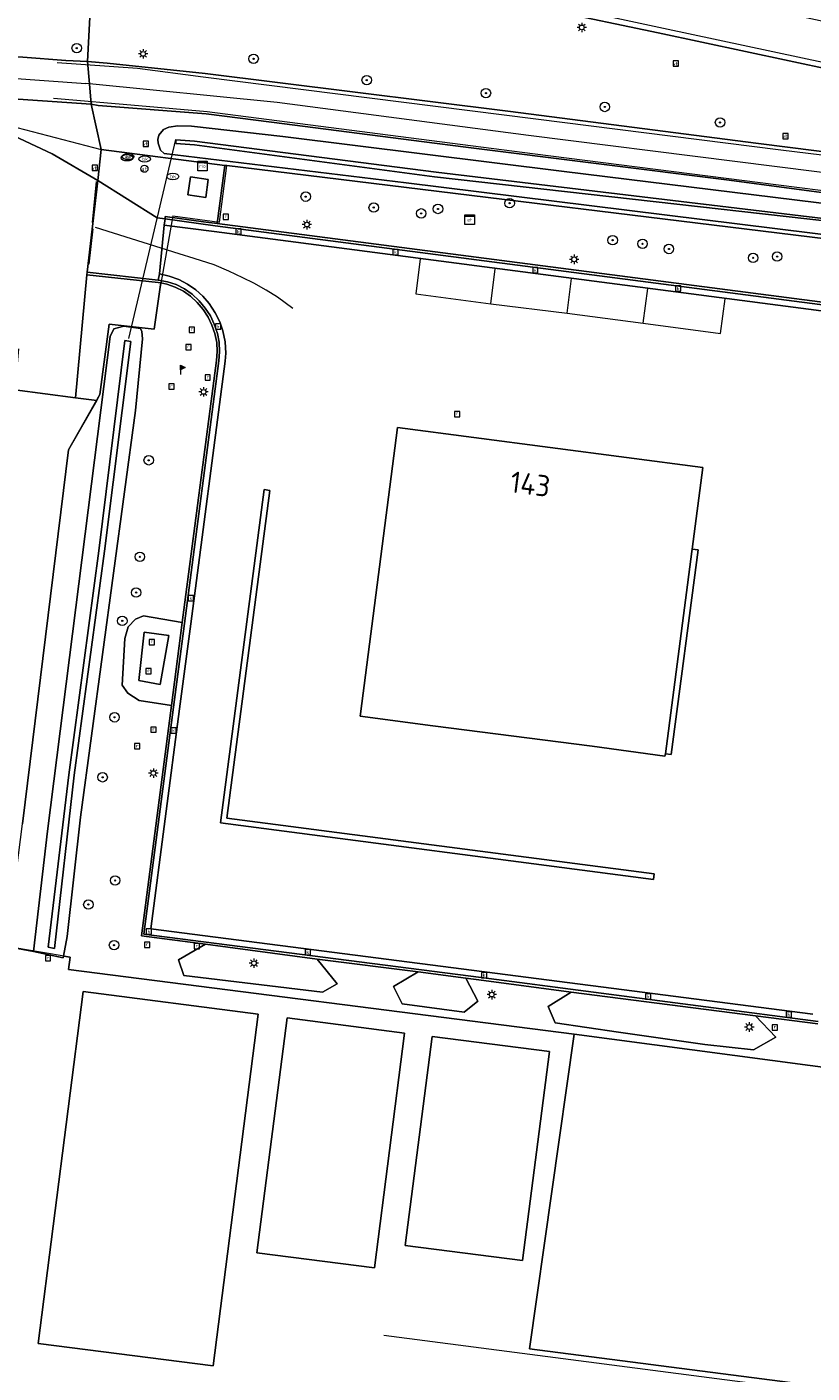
# Model space of a CAD drawing. Header units: metres. Extents: x 168032 to 180145, y 382923 to 399665.
# Tile 62 of 256: x 178242 to 178308, y 386750 to 386864. Entities that reach past the tile are written whole.
import ezdxf
from ezdxf.enums import TextEntityAlignment as Align

# ---------------------------------------------------------------- set-up
doc = ezdxf.new("R2010")
doc.units = ezdxf.units.M
doc.layers.get('0').update_dxf_attribs({"color": 8, "lineweight": 18})
for name, color, linetype, lineweight in [('B-WE-FV-GELEIDING_WILDRASTER-G', 8, 'Continuous', 18), ('B-WE-GR-BEPLANTING_CULTUUR_VASTE PLANTENVAK-GV', 8, 'Continuous', 18), ('B-WE-GR-BOOM-S', 8, 'Continuous', 18), ('B-WE-GR-GRAS-GV', 8, 'Continuous', 18), ('B-WE-IE-MEUBILAIR_WEGMEUBILAIR-G', 8, 'Continuous', 18), ('B-WE-IE-MEUBILAIR_WEGMEUBILAIR-S', 8, 'Continuous', 25), ('B-WE-IE-TERREINAFSCHEIDING_KUNSTMATIG_HEKWERK-G', 8, 'IE-TERREINAFSCHEIDING-KUNSTMATIG', 18), ('B-WE-IE-TERREINAFSCHEIDING_KUNSTMATIG_HEKWERK_RASTER-G', 8, 'IE-TERREINAFSCHEIDING-KUNSTMATIG', 18), ('B-WE-KL-ET_KAST-S', 8, 'Continuous', 18), ('B-WE-KL-ET_LS_OV_LICHTMAST-S', 8, 'Continuous', 18), ('B-WE-KL-WATER-S', 8, 'Continuous', 18), ('B-WE-KW-KUNSTWERK_DUIKER-G', 8, 'Continuous', 18), ('B-WE-OG-BEBOUWING-GV', 8, 'Continuous', 18), ('B-WE-OG-BEBOUWING-T18', 8, 'Continuous', 18), ('B-WE-OG-BEBOUWING_LOODS-GV', 8, 'Continuous', 18), ('B-WE-OG-TERREIN_CULTUURSCHEIDING-GV', 8, 'Continuous', 18), ('B-WE-OG-TERREIN_ERF-GV', 8, 'Continuous', 18), ('B-WE-OG-WATER_SLOOT-GV', 8, 'Continuous', 18), ('B-WE-OG-WEG-GV', 8, 'Continuous', 18), ('B-WE-RI-GWA_KOLK-S', 8, 'Continuous', 18), ('B-WE-RI-GWA_RIOOLPUT-S', 8, 'Continuous', 18), ('B-WE-RI-TERREINKAST-S', 8, 'Continuous', 18), ('B-WE-VH-VERHARDING_ASFALT-GV', 8, 'Continuous', 18), ('B-WE-VH-VERHARDING_BETONSTRAATSTEEN-GV', 8, 'Continuous', 18), ('B-WE-VH-VERHARDING_HALFVERHARDING-GV', 8, 'Continuous', 18), ('B-WE-VH-VERHARDING_OPEN-GV', 8, 'Continuous', 18), ('B-WE-VW-AFSLUITPAAL-S', 8, 'Continuous', 18), ('B-WE-VW-MARKERING_PICTOGRAM-G', 8, 'Continuous', 18)]:
    doc.layers.add(name, color=color, linetype=linetype, lineweight=lineweight)
doc.styles.add('NLCS-ISO', font='NLCS-ISO.ttf')
doc.styles.add('NLCS-ISO-M200-T18', font='NLCS-ISO.ttf', dxfattribs={"height": 0.36})
doc.linetypes.add('IE-TERREINAFSCHEIDING-KUNSTMATIG', pattern='A,4,[82,NLCS.SHX,S=0.75,R=90,X=0,Y=0],4,-2', length=10)

# ---------------------------------------------------------------- blocks, each defined once
blk = doc.blocks.new('SIE-WEG_VERKEERSBORD-SO')
at = {"color": 0, "linetype": 'ByBlock', "lineweight": 18}
blk.add_lwpolyline([(-1.125, -1.125), (1.125, -1.125), (1.125, 1.125), (-1.125, 1.125)], close=True, dxfattribs=at)
at = {"color": 0, "linetype": 'ByBlock', "lineweight": 18, "style": 'NLCS-ISO'}
blk.add_text('vb', height=1.5, dxfattribs=at).set_placement((0, 0), align=Align.MIDDLE_CENTER)
blk = doc.blocks.new('SKL-ET_KAST_ELEKTRA-SO')
at = {"color": 0, "linetype": 'ByBlock', "lineweight": 18}
for points in [[(-2, 2), (2, 2), (2, 1.68), (-2, 1.68)], [(-2, 1.52), (2, 1.52), (2, -2), (-2, -2)]]:
    blk.add_lwpolyline(points, close=True, dxfattribs=at)
at = {"color": 0, "linetype": 'ByBlock', "lineweight": 18, "style": 'NLCS-ISO'}
blk.add_text('et', height=1.5, dxfattribs=at).set_placement((0, 0), align=Align.MIDDLE_CENTER)
blk = doc.blocks.new('SRI-TERREINKAST-SO')
at = {"color": 0, "linetype": 'ByBlock', "lineweight": 18}
for points in [[(-2, 2), (2, 2), (2, 1.68), (-2, 1.68)], [(-2, 1.52), (2, 1.52), (2, -2), (-2, -2)]]:
    blk.add_lwpolyline(points, close=True, dxfattribs=at)
at = {"color": 0, "linetype": 'ByBlock', "lineweight": 18, "style": 'NLCS-ISO'}
blk.add_text('rio', height=1.5, dxfattribs=at).set_placement((0, 0), align=Align.MIDDLE_CENTER)
blk = doc.blocks.new('SKL-ET_OV_LICHTMAST-SO')
at = {"color": 0, "linetype": 'ByBlock', "lineweight": 18}
for points in [[(-1.25, 0), (-2, 0)], [(-1.41, 1.41), (-0.88, 0.88)], [(0, 2), (0, 1.25)], [(0.88, 0.88), (1.41, 1.41)], [(2, 0), (1.25, 0)], [(-1.41, -1.41), (-0.88, -0.88)], [(0, -1.25), (0, -2)], [(0.88, -0.88), (1.41, -1.41)]]:
    blk.add_lwpolyline(points, dxfattribs=at)
blk.add_circle((0, 0), 1, dxfattribs=at)
blk = doc.blocks.new('SVW-AFSLUITPAAL-SO')
at = {"lineweight": 18}
blk.add_circle((0, 0), 1.5, dxfattribs=at)
at = {"lineweight": 18, "style": 'NLCS-ISO'}
blk.add_text('af', height=1.8, dxfattribs=at).set_placement((0, 0), align=Align.MIDDLE_CENTER)
blk = doc.blocks.new('SIE-WEG_PAAL_VLAGGENMAST-SO')
at = {"linetype": 'ByBlock', "lineweight": 18}
h = blk.add_hatch(color=0, dxfattribs=at)
h.dxf.hatch_style = 1
h.paths.add_polyline_path([(0, 2), (2, 1), (0, 0)])
at = {"color": 0, "linetype": 'ByBlock', "lineweight": 18}
blk.add_lwpolyline([(0, 2), (0, -2)], dxfattribs=at)
blk.add_lwpolyline([(0, 2), (2, 1), (0, 0)], close=True, dxfattribs=at)
blk = doc.blocks.new('SKL-WATER_BRANDKRAAN_BRANDPUT-SO')
at = {"color": 0, "linetype": 'ByBlock', "lineweight": 18}
blk.add_ellipse((0, 0), major_axis=(2.5, 0), ratio=0.54, dxfattribs=at)
at = {"color": 0, "linetype": 'ByBlock', "lineweight": 18, "style": 'NLCS-ISO'}
blk.add_text('bk', height=1.5, dxfattribs=at).set_placement((0.16, 0), align=Align.MIDDLE_CENTER)
blk = doc.blocks.new('SRI-PUT_INSPECTIEPUT_RIOOLPUT-SO')
at = {"color": 0, "linetype": 'ByBlock', "lineweight": 18}
blk.add_lwpolyline([(-1.12, -1.12), (1.12, -1.12), (1.12, 1.12), (-1.12, 1.12)], close=True, dxfattribs=at)
at = {"color": 0, "linetype": 'ByBlock', "lineweight": 18, "style": 'NLCS-ISO'}
blk.add_text('r', height=1.5, dxfattribs=at).set_placement((0, 0.28), align=Align.MIDDLE_CENTER)
blk = doc.blocks.new('SRI-KOLK-SO')
at = {"color": 0, "linetype": 'ByBlock', "lineweight": 18}
blk.add_lwpolyline([(-1.125, -1.125), (1.125, -1.125), (1.125, 1.125), (-1.125, 1.125)], close=True, dxfattribs=at)
at = {"color": 0, "linetype": 'ByBlock', "lineweight": 18, "style": 'NLCS-ISO'}
blk.add_text('k', height=1.5, dxfattribs=at).set_placement((0, 0), align=Align.MIDDLE_CENTER)
blk = doc.blocks.new('SGR-BOOM_01-SO')
at = {"linetype": 'ByBlock', "lineweight": 18}
h = blk.add_hatch(color=0, dxfattribs=at)
h.dxf.hatch_style = 1
edge = h.paths.add_edge_path()
edge.add_arc((0, 0), 0.25, 0, 360)
at = {"color": 0, "linetype": 'ByBlock', "lineweight": 18}
for radius in [2, 0.25]:
    blk.add_circle((0, 0), radius, dxfattribs=at)

msp = doc.modelspace()

# ---------------------------------------------------------------- linework, layer by layer
at = {"layer": 'B-WE-FV-GELEIDING_WILDRASTER-G', "flags": 128}
msp.add_lwpolyline([(178254.191, 386848.032), (178253.122, 386842.001)], dxfattribs=at)
at = {"layer": 'B-WE-GR-BEPLANTING_CULTUUR_VASTE PLANTENVAK-GV', "flags": 128}
for points in [[(178266.386, 386785.204), (178256.955, 386786.469), (178254.674, 386785.149), (178255.117, 386783.831), (178266.844, 386782.396), (178268.078, 386783.118)], [(178278.94, 386783.587), (178274.928, 386784.115), (178272.831, 386782.876), (178273.558, 386781.414), (178278.798, 386780.731), (178279.948, 386781.647)], [(178287.851, 386782.418), (178285.914, 386781.185), (178286.486, 386779.803), (178291.847, 386779.03), (178299.141, 386777.989), (178303.263, 386777.542), (178305.129, 386778.596), (178303.414, 386780.4)]]:
    msp.add_lwpolyline(points, close=True, dxfattribs=at)
at = {"layer": 'B-WE-GR-GRAS-GV', "flags": 128}
msp.add_lwpolyline([(178373.974, 386740.674), (178379.595, 386766.71), (178378.684, 386766.832), (178288.104, 386778.859), (178284.334, 386752.27)], close=True, dxfattribs=at)
at = {"layer": 'B-WE-IE-MEUBILAIR_WEGMEUBILAIR-G', "flags": 128}
msp.add_lwpolyline([(178237.102, 386856.51), (178248.123, 386853.626)], dxfattribs=at)
at = {"layer": 'B-WE-IE-TERREINAFSCHEIDING_KUNSTMATIG_HEKWERK-G', "flags": 128}
msp.add_lwpolyline([(178372.554, 386740.539), (178329.815, 386745.868), (178272.022, 386753.391)], dxfattribs=at)
at = {"layer": 'B-WE-IE-TERREINAFSCHEIDING_KUNSTMATIG_HEKWERK_RASTER-G', "flags": 128}
msp.add_lwpolyline([(178254.191, 386848.032), (178258.129, 386847.483), (178258.76, 386852.292), (178317.634, 386845.081), (178332.447, 386843.254), (178335.386, 386842.902), (178338.266, 386842.477), (178341.241, 386841.939), (178344.142, 386841.262), (178347.049, 386840.463), (178395.811, 386825.88), (178388.954, 386794.318), (178382.789, 386766.282), (178348.53, 386770.881), (178319.034, 386774.731), (178288.471, 386778.811), (178245.377, 386784.319), (178245.506, 386785.358), (178240.17, 386786.282), (178241.473, 386796.639), (178245.384, 386828.264), (178248.009, 386832.941), (178248.805, 386838.881), (178252.604, 386838.445), (178253.122, 386842.001)], dxfattribs=at)
at = {"layer": 'B-WE-KW-KUNSTWERK_DUIKER-G', "flags": 128}
msp.add_lwpolyline([(178250.462, 386837.663), (178254.446, 386854.479)], dxfattribs=at)
at = {"layer": 'B-WE-OG-BEBOUWING-GV', "flags": 128}
for points in [[(178298.957, 386826.763), (178273.165, 386830.135), (178270.038, 386805.927), (178270.011, 386805.729), (178276.147, 386804.913), (178289.619, 386803.19), (178295.768, 386802.365), (178295.809, 386802.554), (178298.038, 386819.647), (178298.066, 386819.866)], [(178261.405, 386780.56), (178246.626, 386782.458), (178242.805, 386752.708), (178257.584, 386750.81)], [(178276.094, 386778.673), (178273.823, 386760.989), (178283.741, 386759.715), (178286.012, 386777.399)]]:
    msp.add_lwpolyline(points, close=True, dxfattribs=at)
at = {"layer": 'B-WE-OG-BEBOUWING_LOODS-GV', "flags": 128}
msp.add_lwpolyline([(178273.767, 386778.952), (178263.848, 386780.226), (178261.3, 386760.389), (178271.218, 386759.115)], close=True, dxfattribs=at)
at = {"layer": 'B-WE-OG-TERREIN_CULTUURSCHEIDING-GV', "flags": 128}
for points in [[(178114.495, 386868.09), (178222.582, 386862.447), (178241.518, 386861.433), (178245.14, 386861.157), (178245.147, 386861.156), (178246.991, 386861.074), (178247.424, 386869.69), (178224.064, 386870.78), (178198.994, 386872.083), (178177.477, 386873.316), (178163.697, 386874.415), (178156.074, 386875.023), (178142.372, 386876.036), (178132.666, 386876.574), (178123.264, 386877.366), (178115.348, 386878.091), (178108.61, 386878.753), (178100.086, 386879.642), (178079.851, 386881.818)], [(178239.847, 386855.223), (178243.993, 386853.272), (178247.843, 386851.01), (178248.123, 386853.626), (178247.288, 386857.456), (178239.03, 386858.033)]]:
    msp.add_lwpolyline(points, dxfattribs=at)
msp.add_lwpolyline([(178252.946, 386842.403), (178246.917, 386843.048), (178245.974, 386832.66), (178247.774, 386832.431), (178248.009, 386832.941), (178248.805, 386838.881), (178252.604, 386838.445), (178253.122, 386842.001), (178253.185, 386842.354)], close=True, dxfattribs=at)
at = {"layer": 'B-WE-OG-TERREIN_ERF-GV', "flags": 128}
for points in [[(178241.473, 386796.639), (178245.384, 386828.264), (178247.774, 386832.431), (178245.974, 386832.66), (178240.839, 386833.313)], [(178334.197, 386542.36), (178377.225, 386740.253), (178373.974, 386740.674), (178284.334, 386752.27), (178288.104, 386778.859), (178245.377, 386784.319), (178245.506, 386785.358), (178244.957, 386785.453), (178244.929, 386785.304), (178242.406, 386785.859), (178240.17, 386786.282)]]:
    msp.add_lwpolyline(points, dxfattribs=at)
for points in [[(178246.626, 386782.458), (178261.405, 386780.56), (178257.584, 386750.81), (178242.805, 386752.708)], [(178273.767, 386778.952), (178271.218, 386759.115), (178261.3, 386760.389), (178263.848, 386780.226)], [(178276.094, 386778.673), (178286.012, 386777.399), (178283.741, 386759.715), (178273.823, 386760.989)]]:
    msp.add_lwpolyline(points, close=True, dxfattribs=at)
at = {"layer": 'B-WE-OG-WATER_SLOOT-GV', "flags": 128}
msp.add_lwpolyline([(178310.371, 386848.921), (178287.245, 386851.785), (178263.493, 386854.742), (178255.776, 386855.61), (178254.613, 386855.648), (178253.847, 386855.532), (178253.406, 386855.339), (178253.004, 386854.86), (178252.909, 386854.477), (178252.941, 386854.177), (178253.154, 386853.59), (178253.445, 386853.289), (178273.904, 386850.806), (178311.413, 386846.18)], dxfattribs=at)
for points in [[(178309.766, 386847.552), (178276.306, 386851.33), (178256.013, 386854.028), (178254.434, 386854.147), (178254.432, 386854.452), (178256.02, 386854.335), (178276.433, 386851.717), (178309.837, 386847.713), (178339.009, 386844.662), (178354.161, 386840.294), (178376.916, 386833.701), (178395.664, 386827.767), (178395.741, 386827.362), (178395.632, 386827.24), (178395.121, 386827.29), (178392.719, 386828.039), (178376.681, 386832.926), (178353.936, 386839.596), (178338.903, 386843.923)], [(178376.681, 386832.926), (178392.719, 386828.039), (178395.121, 386827.29), (178395.632, 386827.24), (178395.741, 386827.362), (178395.664, 386827.767), (178376.916, 386833.701), (178354.161, 386840.294), (178339.009, 386844.662), (178309.837, 386847.713), (178276.433, 386851.717), (178256.02, 386854.335), (178254.432, 386854.452), (178254.434, 386854.147), (178256.013, 386854.028), (178276.306, 386851.33), (178309.766, 386847.552), (178338.903, 386843.923), (178353.936, 386839.596)], [(178243.592, 386796.031), (178242.406, 386785.859), (178244.929, 386785.304), (178244.957, 386785.453), (178245.263, 386787.105), (178246.389, 386797.198), (178251.022, 386831.568), (178251.613, 386837.64), (178251.562, 386838.24), (178251.453, 386838.496), (178250.041, 386838.692), (178249.217, 386838.478), (178248.891, 386837.839)], [(178250.125, 386837.482), (178250.636, 386837.403), (178248.405, 386819.694), (178245.839, 386800.744), (178244.181, 386786.092), (178243.655, 386786.2), (178245.413, 386800.787), (178247.939, 386819.703)], [(178250.125, 386837.482), (178247.939, 386819.703), (178245.413, 386800.787), (178243.655, 386786.2), (178244.181, 386786.092), (178245.839, 386800.744), (178248.405, 386819.694), (178250.636, 386837.403)]]:
    msp.add_lwpolyline(points, close=True, dxfattribs=at)
at = {"layer": 'B-WE-OG-WEG-GV', "flags": 128}
for points in [[(178247.424, 386869.69), (178246.991, 386861.074), (178248.651, 386860.935), (178256.931, 386860.057), (178263.042, 386859.293), (178282.489, 386856.883), (178303.677, 386854.158), (178315.923, 386852.604), (178325.095, 386851.441), (178336.847, 386850.007), (178328.653, 386851.767), (178320.154, 386853.54), (178321.09, 386857.964), (178314.033, 386859.456), (178313.631, 386859.541), (178295.183, 386863.499), (178286.048, 386865.409)], [(178320.592, 386848.451), (178301.199, 386851.055), (178278.957, 386853.841), (178275.419, 386854.283), (178262.521, 386855.942), (178256.995, 386856.653), (178247.874, 386857.357), (178247.288, 386857.456), (178248.123, 386853.626), (178258.588, 386852.271), (178258.76, 386852.292), (178317.634, 386845.081)], [(178311.413, 386846.18), (178273.904, 386850.806), (178253.445, 386853.289), (178253.154, 386853.59), (178252.941, 386854.177), (178252.909, 386854.477), (178253.004, 386854.86), (178253.406, 386855.339), (178253.847, 386855.532), (178254.613, 386855.648), (178255.776, 386855.61), (178263.493, 386854.742), (178287.245, 386851.785), (178310.371, 386848.921)], [(178317.634, 386845.081), (178258.76, 386852.292), (178258.588, 386852.271), (178257.925, 386847.382), (178316.66, 386839.76)], [(178308.69, 386779.732), (178303.414, 386780.4), (178305.129, 386778.596), (178303.263, 386777.542), (178299.141, 386777.989), (178291.847, 386779.03), (178286.486, 386779.803), (178285.914, 386781.185), (178287.851, 386782.418), (178280.475, 386783.393), (178278.94, 386783.587), (178279.948, 386781.647), (178278.798, 386780.731), (178273.558, 386781.414), (178272.831, 386782.876), (178274.928, 386784.115), (178266.386, 386785.204), (178268.078, 386783.118), (178266.844, 386782.396), (178255.117, 386783.831), (178254.674, 386785.149), (178256.955, 386786.469), (178251.54, 386787.167), (178254.067, 386806.651), (178251.35, 386807.054), (178250.391, 386807.682), (178249.917, 386808.359), (178250.135, 386812.316), (178250.403, 386813.298), (178251.028, 386813.933), (178251.721, 386814.225), (178254.98, 386813.65), (178257.891, 386835.814), (178257.934, 386836.562), (178257.91, 386837.315), (178257.74, 386838.076), (178257.492, 386838.795), (178257.173, 386839.47), (178256.747, 386840.11), (178256.254, 386840.701), (178255.693, 386841.226), (178255.085, 386841.667), (178254.395, 386842.009), (178253.689, 386842.252), (178253.185, 386842.354), (178253.122, 386842.001), (178252.604, 386838.445), (178248.805, 386838.881), (178248.009, 386832.941), (178247.774, 386832.431), (178245.384, 386828.264), (178241.473, 386796.639)], [(178240.17, 386786.282), (178242.406, 386785.859), (178243.592, 386796.031), (178248.891, 386837.839), (178249.217, 386838.478), (178250.041, 386838.692), (178251.453, 386838.496), (178251.562, 386838.24), (178251.613, 386837.64), (178251.022, 386831.568), (178246.389, 386797.198), (178245.263, 386787.105), (178244.957, 386785.453), (178245.506, 386785.358), (178245.377, 386784.319), (178288.104, 386778.859), (178378.684, 386766.832)]]:
    msp.add_lwpolyline(points, dxfattribs=at)
for points in [[(178254.98, 386813.65), (178251.721, 386814.225), (178251.028, 386813.933), (178250.403, 386813.298), (178250.135, 386812.316), (178249.917, 386808.359), (178250.391, 386807.682), (178251.35, 386807.054), (178254.067, 386806.651)], [(178253.113, 386808.402), (178251.329, 386808.761), (178251.775, 386812.848), (178253.854, 386812.557)], [(178253.113, 386808.402), (178253.854, 386812.557), (178251.775, 386812.848), (178251.329, 386808.761)]]:
    msp.add_lwpolyline(points, close=True, dxfattribs=at)
at = {"layer": 'B-WE-VH-VERHARDING_ASFALT-GV', "flags": 128}
for points in [[(178286.859, 386869.224), (178286.152, 386865.898), (178286.048, 386865.409), (178295.183, 386863.499), (178313.631, 386859.541), (178314.033, 386859.456), (178321.09, 386857.964), (178329.632, 386856.157), (178338.738, 386854.281), (178342.321, 386853.492), (178342.41, 386853.9), (178343.856, 386853.583), (178353.794, 386851.592), (178358.541, 386850.547), (178373.889, 386847.311), (178379.831, 386846.038), (178380.542, 386849.366), (178359.859, 386853.799), (178345.708, 386856.823), (178330.763, 386859.894), (178315.578, 386863.08), (178295.341, 386867.432), (178286.9, 386869.216)], [(178246.991, 386861.074), (178247.147, 386859.194), (178247.288, 386857.456), (178247.874, 386857.357), (178256.995, 386856.653), (178262.521, 386855.942), (178275.419, 386854.283), (178278.957, 386853.841), (178301.199, 386851.055), (178320.592, 386848.451), (178338.996, 386846.149), (178346.191, 386845.319), (178346.434, 386846.958), (178346.7, 386848.747), (178346.13, 386848.826), (178339.802, 386849.646), (178336.847, 386850.007), (178325.095, 386851.441), (178315.923, 386852.604), (178303.677, 386854.158), (178282.489, 386856.883), (178263.042, 386859.293), (178256.931, 386860.057), (178248.651, 386860.935)]]:
    msp.add_lwpolyline(points, close=True, dxfattribs=at)
for points in [[(178120.256, 386864.209), (178136.047, 386863.406), (178153.053, 386862.515), (178168.955, 386861.677), (178183.713, 386860.842), (178196.932, 386860.231), (178210.996, 386859.501), (178225.433, 386858.769), (178239.03, 386858.033), (178247.288, 386857.456), (178247.147, 386859.194), (178246.991, 386861.074), (178245.147, 386861.156), (178245.14, 386861.157), (178241.518, 386861.433), (178222.582, 386862.447), (178114.495, 386868.09)], [(178241.14, 386836.791), (178240.839, 386833.313), (178245.974, 386832.66), (178246.917, 386843.048), (178246.962, 386843.268), (178247.843, 386851.01), (178243.993, 386853.272), (178239.847, 386855.223), (178238.228, 386855.841), (178237.359, 386856.094), (178236.357, 386856.209), (178234.336, 386856.351), (178225.254, 386856.822), (178210.581, 386857.55), (178195.492, 386858.299), (178179.117, 386859.096), (178164.595, 386859.895)]]:
    msp.add_lwpolyline(points, dxfattribs=at)
at = {"layer": 'B-WE-VH-VERHARDING_BETONSTRAATSTEEN-GV', "flags": 128}
msp.add_lwpolyline([(178253.538, 386847.778), (178252.87, 386847.856), (178247.843, 386851.01), (178246.962, 386843.268), (178252.956, 386842.583), (178253.07, 386843.121), (178253.453, 386847.243)], close=True, dxfattribs=at)
at = {"layer": 'B-WE-VH-VERHARDING_HALFVERHARDING-GV', "flags": 128}
for points in [[(178258.588, 386852.271), (178248.123, 386853.626), (178247.843, 386851.01), (178252.87, 386847.856), (178253.538, 386847.778), (178253.534, 386847.962), (178256.782, 386847.525), (178257.925, 386847.382)], [(178257.184, 386851.095), (178256.974, 386849.58), (178255.445, 386849.806), (178255.672, 386851.336)]]:
    msp.add_lwpolyline(points, close=True, dxfattribs=at)
at = {"layer": 'B-WE-VH-VERHARDING_OPEN-GV', "flags": 128}
for points in [[(178257.184, 386851.095), (178255.672, 386851.336), (178255.445, 386849.806), (178256.974, 386849.58)], [(178296.297, 386802.508), (178295.809, 386802.554), (178295.768, 386802.365), (178289.619, 386803.19), (178276.147, 386804.913), (178270.011, 386805.729), (178270.038, 386805.927), (178273.165, 386830.135), (178298.957, 386826.763), (178298.066, 386819.866), (178298.579, 386819.798)], [(178261.896, 386824.887), (178262.391, 386824.825), (178258.76, 386797.112), (178294.865, 386792.412), (178294.811, 386791.925), (178258.21, 386796.711)], [(178261.896, 386824.887), (178258.21, 386796.711), (178294.811, 386791.925), (178294.865, 386792.412), (178258.76, 386797.112), (178262.391, 386824.825)], [(178298.066, 386819.866), (178298.038, 386819.647), (178295.809, 386802.554), (178296.297, 386802.508), (178298.579, 386819.798)]]:
    msp.add_lwpolyline(points, close=True, dxfattribs=at)
for points in [[(178316.66, 386839.76), (178257.925, 386847.382), (178256.782, 386847.525), (178253.534, 386847.962), (178253.538, 386847.778), (178257.76, 386847.187), (178316.439, 386839.556)], [(178315.858, 386839.104), (178257.669, 386846.699), (178253.453, 386847.243), (178253.07, 386843.121), (178253.884, 386842.924), (178254.706, 386842.653), (178255.433, 386842.267), (178256.121, 386841.781), (178256.734, 386841.233), (178257.268, 386840.618), (178257.767, 386839.84), (178258.166, 386839.066), (178258.426, 386838.31), (178258.616, 386837.381), (178258.656, 386836.408), (178258.61, 386835.734), (178255.711, 386813.541), (178254.765, 386806.365), (178252.332, 386787.771), (178280.517, 386784.132), (178308.253, 386780.54)], [(178316.439, 386839.556), (178257.76, 386847.187), (178253.538, 386847.778), (178253.453, 386847.243), (178257.669, 386846.699), (178315.858, 386839.104)], [(178308.702, 386779.929), (178280.246, 386783.645), (178251.751, 386787.318), (178254.249, 386806.501), (178255.167, 386813.584), (178258.089, 386835.783), (178258.145, 386836.537), (178258.11, 386837.346), (178257.964, 386838.097), (178257.692, 386838.884), (178257.368, 386839.572), (178256.932, 386840.231), (178256.422, 386840.841), (178255.835, 386841.402), (178255.188, 386841.849), (178254.476, 386842.232), (178253.733, 386842.458), (178252.956, 386842.583), (178246.962, 386843.268), (178246.917, 386843.048), (178252.946, 386842.403), (178253.185, 386842.354), (178253.689, 386842.252), (178254.395, 386842.009), (178255.085, 386841.667), (178255.693, 386841.226), (178256.254, 386840.701), (178256.747, 386840.11), (178257.173, 386839.47), (178257.492, 386838.795), (178257.74, 386838.076), (178257.91, 386837.315), (178257.934, 386836.562), (178257.891, 386835.814), (178254.98, 386813.65), (178254.067, 386806.651), (178251.54, 386787.167), (178256.955, 386786.469), (178266.386, 386785.204), (178274.928, 386784.115), (178278.94, 386783.587), (178280.475, 386783.393), (178287.851, 386782.418), (178303.414, 386780.4), (178308.69, 386779.732)], [(178308.253, 386780.54), (178280.517, 386784.132), (178252.332, 386787.771), (178254.765, 386806.365), (178255.711, 386813.541), (178258.61, 386835.734), (178258.656, 386836.408), (178258.616, 386837.381), (178258.426, 386838.31), (178258.166, 386839.066), (178257.767, 386839.84), (178257.268, 386840.618), (178256.734, 386841.233), (178256.121, 386841.781), (178255.433, 386842.267), (178254.706, 386842.653), (178253.884, 386842.924), (178253.07, 386843.121), (178252.956, 386842.583), (178253.733, 386842.458), (178254.476, 386842.232), (178255.188, 386841.849), (178255.835, 386841.402), (178256.422, 386840.841), (178256.932, 386840.231), (178257.368, 386839.572), (178257.692, 386838.884), (178257.964, 386838.097), (178258.11, 386837.346), (178258.145, 386836.537), (178258.089, 386835.783), (178255.167, 386813.584), (178254.249, 386806.501), (178251.751, 386787.318), (178280.246, 386783.645), (178308.702, 386779.929)]]:
    msp.add_lwpolyline(points, dxfattribs=at)
at = {"layer": 'B-WE-VW-MARKERING_PICTOGRAM-G', "flags": 128}
for points in [[(178069.699, 386879.959), (178075.729, 386879.488), (178078.596, 386879.216), (178081.393, 386878.793), (178084.278, 386877.879), (178087.024, 386876.729), (178092.352, 386873.961), (178100.189, 386869.599), (178102.901, 386868.317), (178105.81, 386867.287), (178108.801, 386866.773), (178111.872, 386866.485), (178117.763, 386866.105), (178129.628, 386865.466), (178147.588, 386864.575), (178159.52, 386863.935), (178174.258, 386863.205), (178189.452, 386862.408), (178204.179, 386861.657), (178219.148, 386860.885), (178237.047, 386859.918), (178246.843, 386859.23)], [(178314.115, 386859.908), (178295.636, 386863.877), (178286.435, 386865.839)], [(178445.513, 386822.944), (178444.541, 386823.178), (178433.749, 386825.914), (178418.222, 386829.815), (178401.996, 386833.944), (178395.74, 386835.524), (178380.339, 386839.441), (178375.501, 386840.722), (178370.509, 386842.054), (178365.667, 386843.53), (178357.671, 386846.075), (178356.111, 386846.672), (178354.461, 386847.178), (178352.835, 386847.628), (178351.142, 386848.01), (178349.432, 386848.319), (178346.812, 386848.608), (178331.421, 386850.358), (178314.584, 386852.491), (178305.556, 386853.593), (178284.853, 386856.206), (178256.757, 386859.763), (178251.194, 386860.475), (178244.426, 386860.97)], [(178339.437, 386847.9), (178319.114, 386850.414), (178284.25, 386854.826), (178263, 386857.606), (178247.147, 386859.194), (178246.843, 386859.23)], [(178436.93, 386821.872), (178433.053, 386822.819), (178417.755, 386826.699), (178401.358, 386830.845), (178394.802, 386832.512), (178379.45, 386836.413), (178374.983, 386837.605), (178369.596, 386839.083), (178364.738, 386840.662), (178356.708, 386843.291), (178354.017, 386844.103), (178352.375, 386844.495), (178350.735, 386844.798), (178349.054, 386845.062), (178346.201, 386845.473), (178331.126, 386847.4), (178314.237, 386849.486), (178305.353, 386850.619), (178284.572, 386853.269), (178257.087, 386856.812), (178251.298, 386857.336), (178244.102, 386857.953)], [(178247.396, 386847.453), (178247.75, 386850.921)], [(178247.421, 386846.926), (178247.102, 386843.95)], [(178264.338, 386840.201), (178263.035, 386841.164), (178262.062, 386841.759), (178261.037, 386842.338), (178260.095, 386842.803), (178258.917, 386843.341), (178257.67, 386843.876), (178256.005, 386844.411), (178254.719, 386844.822), (178247.664, 386847.043)], [(178275.082, 386844.383), (178274.721, 386841.447), (178281.054, 386840.597), (178287.501, 386839.805), (178293.917, 386838.955), (178300.472, 386838.092), (178300.859, 386841.015)], [(178281.054, 386840.597), (178281.433, 386843.551)], [(178287.501, 386839.805), (178287.861, 386842.732)], [(178293.917, 386838.955), (178294.327, 386841.894)]]:
    msp.add_lwpolyline(points, dxfattribs=at)

# ---------------------------------------------------------------- block references
at = {"layer": 'B-WE-GR-BOOM-S', "xscale": 0.2, "yscale": 0.2, "zscale": 0.2}
for p in [(178246.067, 386862.205), (178261.016, 386861.303), (178270.57, 386859.501), (178280.645, 386858.405), (178290.686, 386857.235), (178300.425, 386855.926), (178265.418, 386849.652), (178271.161, 386848.732), (178282.647, 386849.097), (178275.174, 386848.238), (178276.593, 386848.613), (178291.351, 386845.968), (178293.876, 386845.666), (178296.106, 386845.229), (178303.222, 386844.476), (178305.249, 386844.585), (178252.15, 386827.367), (178251.402, 386819.213), (178251.087, 386816.184), (178249.92, 386813.791), (178249.263, 386805.641), (178248.256, 386800.572), (178249.315, 386791.849), (178247.053, 386789.812), (178249.223, 386786.387)]:
    msp.add_blockref('SGR-BOOM_01-SO', p, dxfattribs=at)
at = {"layer": 'B-WE-IE-MEUBILAIR_WEGMEUBILAIR-S', "xscale": 0.2, "yscale": 0.2, "zscale": 0.2}
for name, p in [('SIE-WEG_VERKEERSBORD-SO', (178296.689, 386860.9)), ('SIE-WEG_VERKEERSBORD-SO', (178305.953, 386854.776)), ('SIE-WEG_VERKEERSBORD-SO', (178251.909, 386854.126)), ('SIE-WEG_VERKEERSBORD-SO', (178247.595, 386852.074)), ('SIE-WEG_PAAL_VLAGGENMAST-SO', (178254.834, 386835.008))]:
    msp.add_blockref(name, p, dxfattribs=at)
at = {"layer": 'B-WE-KL-ET_KAST-S', "xscale": 0.2, "yscale": 0.2, "zscale": 0.2}
msp.add_blockref('SKL-ET_KAST_ELEKTRA-SO', (178279.265, 386847.706), dxfattribs=at)
at = {"layer": 'B-WE-KL-ET_LS_OV_LICHTMAST-S', "xscale": 0.2, "yscale": 0.2, "zscale": 0.2}
for p in [(178288.741, 386863.957), (178251.676, 386861.718), (178265.513, 386847.287), (178288.1, 386844.351), (178256.787, 386833.145), (178252.544, 386800.926), (178261.041, 386784.853), (178281.136, 386782.2), (178302.897, 386779.464)]:
    msp.add_blockref('SKL-ET_OV_LICHTMAST-SO', p, dxfattribs=at)
at = {"layer": 'B-WE-KL-WATER-S', "xscale": 0.2, "yscale": 0.2, "zscale": 0.2}
for p in [(178250.314, 386852.937), (178250.407, 386853.034), (178251.81, 386852.832), (178254.189, 386851.354)]:
    msp.add_blockref('SKL-WATER_BRANDKRAAN_BRANDPUT-SO', p, dxfattribs=at)
at = {"layer": 'B-WE-RI-GWA_KOLK-S', "xscale": 0.2, "yscale": 0.2, "zscale": 0.2}
for p in [(178259.732, 386846.696), (178272.992, 386844.967), (178284.818, 386843.427), (178296.881, 386841.877), (178258.026, 386838.666), (178255.712, 386815.705), (178254.237, 386804.53), (178252.169, 386787.53), (178265.594, 386785.779), (178280.49, 386783.849), (178294.356, 386782.036), (178306.235, 386780.517)]:
    msp.add_blockref('SRI-KOLK-SO', p, dxfattribs=at)
at = {"layer": 'B-WE-RI-GWA_RIOOLPUT-S', "xscale": 0.2, "yscale": 0.2, "zscale": 0.2}
for p in [(178258.666, 386847.935), (178255.791, 386838.402), (178255.5, 386836.938), (178257.131, 386834.356), (178254.077, 386833.594), (178278.216, 386831.274), (178252.418, 386812.001), (178252.144, 386809.546), (178252.562, 386804.598), (178251.187, 386803.192), (178252.03, 386786.415), (178256.211, 386786.29), (178243.642, 386785.271), (178305.063, 386779.433)]:
    msp.add_blockref('SRI-PUT_INSPECTIEPUT_RIOOLPUT-SO', p, dxfattribs=at)
at = {"layer": 'B-WE-RI-TERREINKAST-S', "xscale": 0.2, "yscale": 0.2, "zscale": 0.2}
msp.add_blockref('SRI-TERREINKAST-SO', (178256.69, 386852.243), dxfattribs=at)
at = {"layer": 'B-WE-VW-AFSLUITPAAL-S', "xscale": 0.2, "yscale": 0.2, "zscale": 0.2}
msp.add_blockref('SVW-AFSLUITPAAL-SO', (178251.79, 386852.009), dxfattribs=at)

# ---------------------------------------------------------------- texts
at = {"layer": 'B-WE-OG-BEBOUWING-T18', "style": 'NLCS-ISO-M200-T18'}
msp.add_text('143', height=1.8, rotation=352.7, dxfattribs=at).set_placement((178284.396, 386825.358), align=Align.MIDDLE)

doc.saveas('drawing.dxf')
